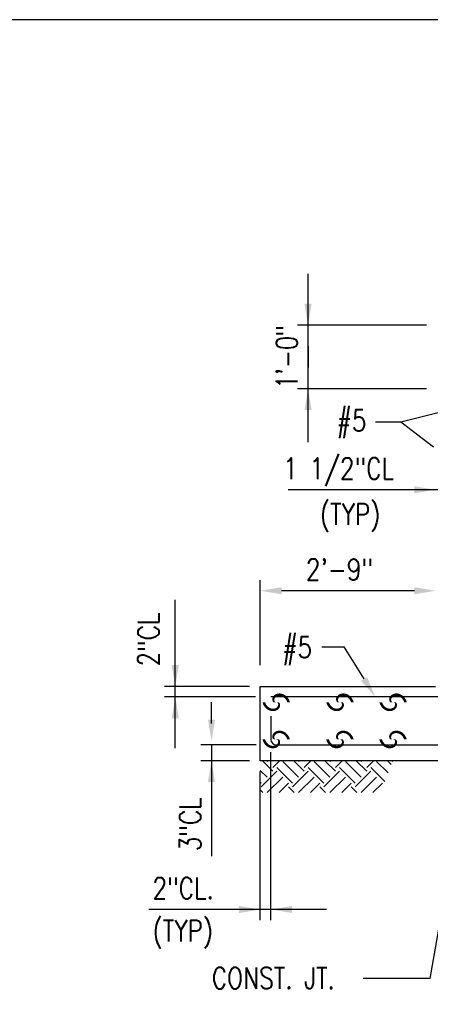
# Model space of a CAD drawing. Header units: inches. Extents: x -9715 to 32893, y -15613 to -1138.
# Tile 206 of 256: x 9140 to 9218, y -5449 to -5264. Entities that reach past the tile are written whole.
import ezdxf
from ezdxf.enums import TextEntityAlignment as Align

# ---------------------------------------------------------------- set-up
doc = ezdxf.new("R2010")
doc.units = ezdxf.units.IN
doc.header["$MEASUREMENT"] = 0
doc.layers.get('0').update_dxf_attribs({"color": 252})
doc.layers.get('DEFPOINTS').update_dxf_attribs({"color": 11})
for name, color, linetype in [('S-ANNO-DIMS', 2, 'Continuous'), ('S-ANNO-TEXT', 2, 'Continuous'), ('S-WALL', 2, 'Continuous'), ('S-WALL-PATT', 1, 'Continuous'), ('S-WALL-RBAR', 4, 'Continuous')]:
    doc.layers.add(name, color=color, linetype=linetype)
doc.styles.add('125', font='romans.shx', dxfattribs={"width": 0.8, "height": 2})

# ---------------------------------------------------------------- blocks, each defined once
blk = doc.blocks.new('*X164')
at = {"color": 0}
for p, q in [((1219.76, 457.41), (1213.78, 463.39)), ((1216.44, 462.93), (1216.9, 463.39)), ((1219.76, 459.62), (1223.53, 463.39)), ((1234.12, 454.1), (1225.28, 462.93)), ((1237.44, 457.41), (1231.46, 463.39)), ((1234.12, 462.93), (1234.58, 463.39)), ((1237.44, 459.62), (1241.21, 463.39)), ((1251.8, 454.1), (1242.96, 462.93)), ((1255.11, 457.41), (1249.13, 463.39)), ((1251.8, 462.93), (1252.26, 463.39)), ((1255.11, 459.62), (1258.89, 463.39)), ((1269.48, 454.1), (1260.64, 462.93)), ((1272.79, 457.41), (1266.81, 463.39)), ((1269.48, 462.93), (1269.93, 463.39)), ((1272.79, 459.62), (1276.56, 463.39)), ((1284.74, 456.51), (1278.32, 462.93)), ((1286.6, 461.28), (1284.49, 463.39)), ((1287.16, 462.93), (1287.31, 463.09)), ((1216.44, 454.1), (1212.6, 457.94)), ((1213.13, 448.57), (1221.97, 457.41)), ((1230.81, 450.78), (1221.97, 459.62)), ((1230.81, 448.57), (1239.65, 457.41)), ((1248.49, 450.78), (1239.65, 459.62)), ((1248.49, 448.57), (1257.32, 457.41)), ((1266.16, 450.78), (1257.32, 459.62)), ((1266.16, 448.57), (1275, 457.41)), ((1282.87, 451.75), (1275, 459.62)), ((1213.13, 450.78), (1212.6, 451.31)), ((1216.58, 445.39), (1225.28, 454.1)), ((1223.21, 445.39), (1228.6, 450.78)), ((1234.26, 445.39), (1242.96, 454.1)), ((1240.89, 445.39), (1246.28, 450.78)), ((1251.93, 445.39), (1260.64, 454.1)), ((1258.56, 445.39), (1263.95, 450.78)), ((1269.61, 445.39), (1278.32, 454.1)), ((1276.24, 445.39), (1281.63, 450.78)), ((1214.1, 445.39), (1212.6, 446.89)), ((1231.78, 445.39), (1228.6, 448.57)), ((1249.46, 445.39), (1246.28, 448.57)), ((1267.13, 445.39), (1263.95, 448.57))]:
    blk.add_line(p, q, dxfattribs=at)

msp = doc.modelspace()

# ---------------------------------------------------------------- linework, layer by layer
at = {"layer": 'DEFPOINTS'}
msp.add_lwpolyline([(8851.33849, -5919.41933), (9811.33849, -5919.41933), (9811.33849, -5264.07533), (8851.33849, -5264.07533)], close=True, dxfattribs=at)
at = {"layer": 'S-ANNO-DIMS'}
for p, q in [((9194.52897, -5343.58066), (9194.52897, -5311.88248)), ((9216.80447, -5321.55326), (9192.52897, -5321.55326)), ((9194.52897, -5325.55326), (9194.52897, -5329.55326)), ((9216.80447, -5333.55326), (9192.52897, -5333.55326)), ((9227.58648, -5352.55326), (9190.79232, -5352.55326)), ((9185.52897, -5385.55326), (9185.52897, -5369.55326)), ((9214.52897, -5371.55326), (9189.52897, -5371.55326)), ((9169.52897, -5401.17677), (9169.52897, -5373.25715)), ((9183.52897, -5389.55326), (9167.52897, -5389.55326)), ((9184.64094, -5391.55326), (9167.52897, -5391.55326)), ((9176.3518, -5396.55326), (9176.3518, -5392.55326)), ((9184.73593, -5400.55326), (9174.3518, -5400.55326)), ((9176.3518, -5400.55326), (9176.3518, -5421.52522)), ((9187.52897, -5433.55326), (9187.52897, -5401.95729)), ((9183.52897, -5403.55326), (9174.3518, -5403.55326)), ((9185.52897, -5433.55326), (9185.52897, -5405.55326)), ((9197.97421, -5431.55326), (9164.52897, -5431.55326))]:
    msp.add_line(p, q, dxfattribs=at)
for points in [[(9195.19564, -5317.55326), (9193.8623, -5317.55326), (9194.52897, -5321.55326)], [(9195.19564, -5337.55326), (9193.8623, -5337.55326), (9194.52897, -5333.55326)], [(9214.52897, -5353.21993), (9214.52897, -5351.88659), (9218.52897, -5352.55326)], [(9189.52897, -5372.21993), (9189.52897, -5370.88659), (9185.52897, -5371.55326)], [(9214.52897, -5372.21993), (9214.52897, -5370.88659), (9218.52897, -5371.55326)], [(9170.19564, -5385.55326), (9168.8623, -5385.55326), (9169.52897, -5389.55326)], [(9170.19564, -5395.55326), (9168.8623, -5395.55326), (9169.52897, -5391.55326)], [(9177.01846, -5395.80264), (9175.68513, -5395.80264), (9176.3518, -5399.80264)], [(9177.01846, -5407.55326), (9175.68513, -5407.55326), (9176.3518, -5403.55326)], [(9181.52897, -5432.21993), (9181.52897, -5430.88659), (9185.52897, -5431.55326)], [(9191.52897, -5432.21993), (9191.52897, -5430.88659), (9187.52897, -5431.55326)]]:
    msp.add_solid(points, dxfattribs=at)
at = {"layer": 'S-ANNO-TEXT'}
for p, q in [((9228.73379, -5335.60874), (9211.98547, -5339.84233)), ((9211.98547, -5339.84233), (9207.23616, -5339.84233)), ((9218.1185, -5344.51361), (9211.98547, -5339.84233)), ((9197.08587, -5382.11805), (9201.34902, -5382.11805)), ((9205.06263, -5388.14744), (9201.34902, -5382.11805)), ((9226.39503, -5393.05922), (9217.47149, -5444.53495)), ((9217.47149, -5444.53495), (9204.89369, -5444.53495))]:
    msp.add_line(p, q, dxfattribs=at)
msp.add_solid([(9205.63027, -5387.79782), (9204.49499, -5388.49706), (9207.16034, -5391.55326)], dxfattribs=at)
at = {"layer": 'S-WALL', "color": 3}
for p, q in [((9185.52897, -5403.55326), (9185.52897, -5389.55326)), ((9185.52897, -5389.55326), (9218.52897, -5389.55326)), ((9209.52897, -5389.55326), (9209.52897, -5389.55326)), ((9273.52897, -5403.55326), (9185.52897, -5403.55326))]:
    msp.add_line(p, q, dxfattribs=at)
at = {"layer": 'S-WALL-RBAR', "color": 4}
for p, q in [((9271.52897, -5391.55326), (9187.52897, -5391.55326)), ((9187.52897, -5395.13639), (9187.52897, -5399.55326)), ((9188.52897, -5400.55326), (9231.52897, -5400.55326))]:
    msp.add_line(p, q, dxfattribs=at)
at = {"layer": 'S-WALL-RBAR'}
msp.add_line((9187.52897, -5399.55326), (9187.52897, -5399.55326), dxfattribs=at)
for points in [[(9188.27897, -5392.55326, 4.66667, 0.5, 1), (9188.77897, -5392.55326, 4.66667, 0.5, 1)], [(9200.27897, -5392.55326, 4.66667, 0.5, 1), (9200.77897, -5392.55326, 4.66667, 0.5, 1)], [(9210.27897, -5392.55326, 4.66667, 0.5, 1), (9210.77897, -5392.55326, 4.66667, 0.5, 1)], [(9188.27897, -5399.55326, 4.66667, 0.5, 1), (9188.77897, -5399.55326, 4.66667, 0.5, 1)], [(9200.27897, -5399.55326, 4.66667, 0.5, 1), (9200.77897, -5399.55326, 4.66667, 0.5, 1)], [(9210.27897, -5399.55326, 4.66667, 0.5, 1), (9210.77897, -5399.55326, 4.66667, 0.5, 1)]]:
    msp.add_lwpolyline(points, format="xyseb", close=True, dxfattribs=at)
at = {"layer": 'S-WALL-RBAR', "color": 4}
msp.add_arc((9188.52897, -5399.55326), 1, 180, 270, dxfattribs=at)

# ---------------------------------------------------------------- block references
at = {"layer": 'S-WALL-PATT', "xscale": 0.3333333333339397, "yscale": 0.3333333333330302, "zscale": 0.3333333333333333}
msp.add_blockref('*X164', (8781.32977, -5558.01688), dxfattribs=at)

# ---------------------------------------------------------------- texts
at = {"layer": 'S-ANNO-DIMS', "style": '125', "width": 0.715909}
msp.add_text('1\'-0"', height=4, rotation=90, dxfattribs=at).set_placement((9192.52897, -5333.55326), (9192.52897, -5321.55326), align=Align.FIT)
at = {"layer": 'S-ANNO-DIMS', "style": '125', "width": 0.8}
for s, p in [('1 1/2"CL', (9189.8297, -5350.55326)), ('(TYP)', (9196.73065, -5359.15978)), ('2\'-9"', (9194.12421, -5369.55326)), ('2"CL.', (9165.24326, -5429.55326)), ('(TYP)', (9165.24326, -5437.55326))]:
    msp.add_text(s, height=4, dxfattribs=at).set_placement(p)
for s, p in [('2"CL', (9166.46851, -5385.80892)), ('3"CL', (9174.3518, -5420.58772))]:
    msp.add_text(s, height=4, rotation=90, dxfattribs=at).set_placement(p)
at = {"layer": 'S-ANNO-TEXT', "style": '125', "width": 0.8}
for s, p in [('#5', (9199.89686, -5341.51418)), ('#5', (9189.6765, -5384.21569)), ('CONST. JT.', (9176.39829, -5446.45797))]:
    msp.add_text(s, height=4, dxfattribs=at).set_placement(p)

doc.saveas('drawing.dxf')
